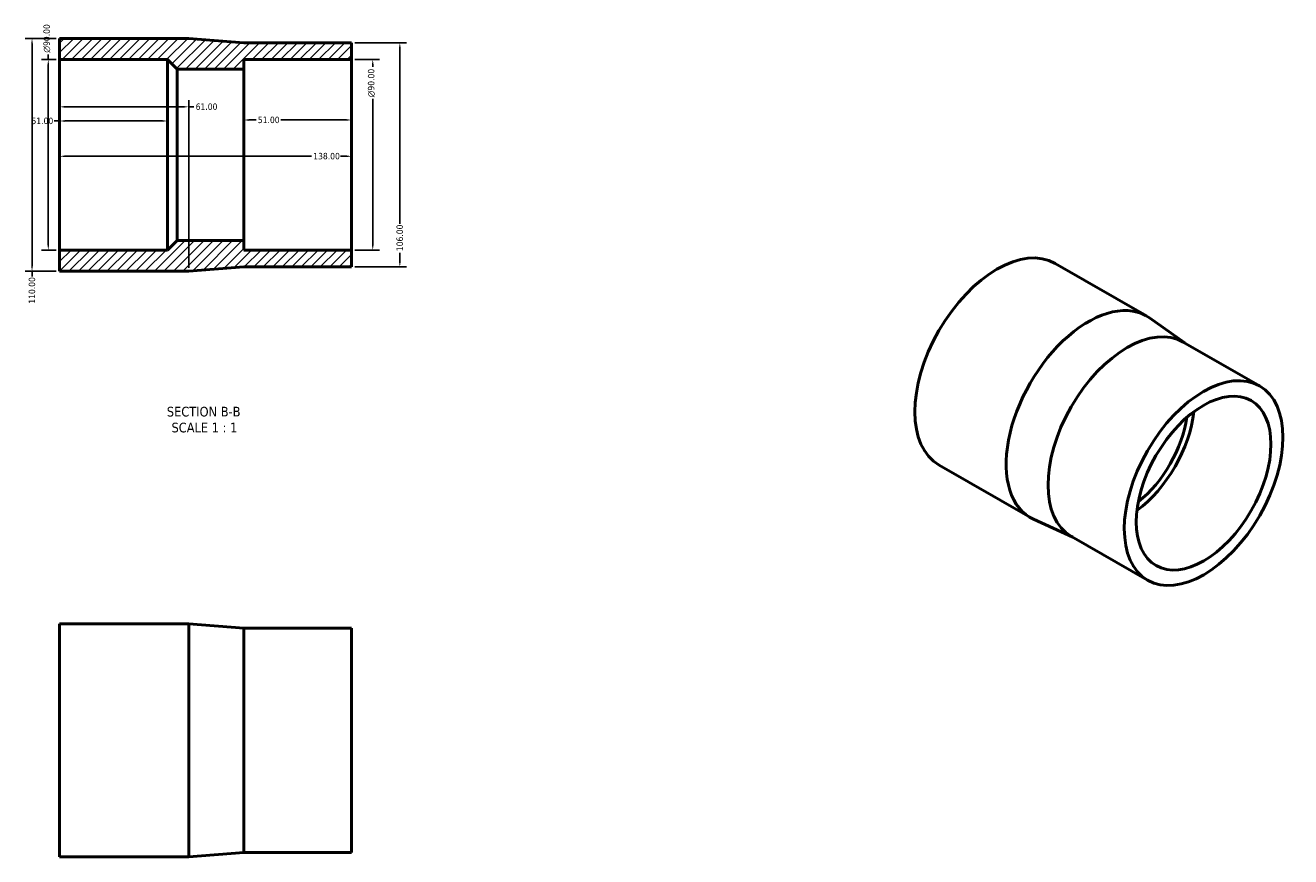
# Model space of a CAD drawing. Header units: millimetres. Extents: x -6 to 932, y -58 to 1027.
# Tile 2 of 2: x 334 to 932, y 634 to 1027. Entities that reach past the tile are written whole.
import ezdxf

# ---------------------------------------------------------------- set-up
doc = ezdxf.new("R2010")
doc.units = ezdxf.units.MM
for name, color, linetype, lineweight in [('Dimension (ANSI)', 7, 'Continuous', 25), ('Hatch (ANSI)', 7, 'Continuous', 18), ('Symbol (ANSI)', 7, 'Continuous', 25), ('Visible (ANSI)', 7, 'Continuous', 50)]:
    doc.layers.add(name, color=color, linetype=linetype, lineweight=lineweight)
doc.styles.add('Label Text (ANSI)', font='tahoma.ttf')
doc.styles.add('Note Text (ANSI)', font='tahoma.ttf')
doc.dimstyles.new('Default - mm (ANSI)', dxfattribs={"dimtxt": 3.048, "dimasz": 2.5, "dimexe": 3.175, "dimexo": 1.6002, "dimgap": 0.8, "dimtad": 0, "dimtoh": 1, "dimrnd": 1e-08, "dimzin": 4, "dimdsep": 46, "dimtxsty": 'Note Text (ANSI)', "dimcen": 0.09, "dimdle": 10, "dimclrd": 256, "dimclre": 256, "dimclrt": 256, "dimadec": 1, "dimazin": 1, "dimtfac": 1, "dimtofl": 0, "dimtmove": 0, "dimatfit": 3, "dimfxl": 1, "dimtolj": 1, "dimtzin": 4, "dimlwd": -1, "dimlwe": -1, "dimarcsym": 0})

# ---------------------------------------------------------------- blocks, each defined once
blk = doc.blocks.new('*D7')
at = {"layer": 'Defpoints', "color": 0, "transparency": 16777216}
for p in [(350.03, 966.23), (488.03, 966.23), (488.03, 965.56)]:
    blk.add_point(p, dxfattribs=at)
at = {"layer": 'Dimension (ANSI)', "transparency": 16777216}
for p, q in [((352.53, 965.56), (469.11, 965.56)), ((485.53, 965.56), (482.79, 965.56))]:
    blk.add_line(p, q, dxfattribs=at)
for points in [[(352.53, 965.97), (352.53, 965.14), (350.03, 965.56)], [(485.53, 965.97), (485.53, 965.14), (488.03, 965.56)]]:
    blk.add_solid(points, dxfattribs=at)
at = {"layer": 'Dimension (ANSI)', "transparency": 16777216, "insert": (469.91, 967.15), "char_height": 3.048, "attachment_point": 1, "style": 'Note Text (ANSI)'}
blk.add_mtext('\\A1;138.00', dxfattribs=at)
blk = doc.blocks.new('*D8')
at = {"layer": 'Defpoints', "color": 0, "transparency": 16777216}
for p in [(437.03, 982.71), (437.03, 966.23), (488.03, 966.23)]:
    blk.add_point(p, dxfattribs=at)
at = {"layer": 'Dimension (ANSI)', "transparency": 16777216}
for p, q in [((439.53, 982.71), (442.92, 982.71)), ((485.53, 982.71), (454.52, 982.71))]:
    blk.add_line(p, q, dxfattribs=at)
for points in [[(439.53, 983.12), (439.53, 982.29), (437.03, 982.71)], [(485.53, 983.12), (485.53, 982.29), (488.03, 982.71)]]:
    blk.add_solid(points, dxfattribs=at)
at = {"layer": 'Dimension (ANSI)', "transparency": 16777216, "insert": (443.72, 984.29), "char_height": 3.048, "attachment_point": 1, "style": 'Note Text (ANSI)'}
blk.add_mtext('\\A1;51.00', dxfattribs=at)
blk = doc.blocks.new('*D9')
at = {"layer": 'Defpoints', "color": 0, "transparency": 16777216}
for p in [(350.03, 982.23), (350.03, 966.23), (401.03, 966.23)]:
    blk.add_point(p, dxfattribs=at)
at = {"layer": 'Dimension (ANSI)', "transparency": 16777216}
for p, q in [((350.03, 982.23), (347.53, 982.23)), ((398.53, 982.23), (352.53, 982.23))]:
    blk.add_line(p, q, dxfattribs=at)
for points in [[(352.53, 982.65), (352.53, 981.82), (350.03, 982.23)], [(398.53, 982.65), (398.53, 981.82), (401.03, 982.23)]]:
    blk.add_solid(points, dxfattribs=at)
at = {"layer": 'Dimension (ANSI)', "transparency": 16777216, "insert": (336.73, 983.82), "char_height": 3.048, "attachment_point": 1, "style": 'Note Text (ANSI)'}
blk.add_mtext('\\A1;51.00', dxfattribs=at)
blk = doc.blocks.new('*D10')
at = {"layer": 'Defpoints', "color": 0, "transparency": 16777216}
for p in [(488.03, 1011.23), (498.03, 1011.23), (488.03, 921.23)]:
    blk.add_point(p, dxfattribs=at)
at = {"layer": 'Dimension (ANSI)', "transparency": 16777216}
for p, q in [((489.63, 1011.23), (501.21, 1011.23)), ((498.03, 1008.73), (498.03, 1007.79)), ((498.03, 923.73), (498.03, 992.64)), ((489.63, 921.23), (501.21, 921.23))]:
    blk.add_line(p, q, dxfattribs=at)
for points in [[(497.61, 1008.73), (498.45, 1008.73), (498.03, 1011.23)], [(497.61, 923.73), (498.45, 923.73), (498.03, 921.23)]]:
    blk.add_solid(points, dxfattribs=at)
at = {"layer": 'Dimension (ANSI)', "transparency": 16777216, "insert": (495.74, 993.44), "char_height": 3.048, "attachment_point": 1, "rotation": 90, "style": 'Note Text (ANSI)'}
blk.add_mtext('\\A1;\\fAIGDT|b0|i0;\\H3.0480;\\ln\\fTahoma|b0|i0;\\H3.0480;90.00', dxfattribs=at)
blk = doc.blocks.new('*D11')
at = {"layer": 'Defpoints', "color": 0, "transparency": 16777216}
for p in [(488.03, 1019.23), (488.03, 913.23), (510.84, 913.23)]:
    blk.add_point(p, dxfattribs=at)
at = {"layer": 'Dimension (ANSI)', "transparency": 16777216}
for p, q in [((489.63, 1019.23), (514.02, 1019.23)), ((510.84, 1016.73), (510.84, 933.57)), ((510.84, 915.73), (510.84, 919.89)), ((489.63, 913.23), (514.02, 913.23))]:
    blk.add_line(p, q, dxfattribs=at)
for points in [[(510.42, 1016.73), (511.26, 1016.73), (510.84, 1019.23)], [(510.42, 915.73), (511.26, 915.73), (510.84, 913.23)]]:
    blk.add_solid(points, dxfattribs=at)
at = {"layer": 'Dimension (ANSI)', "transparency": 16777216, "insert": (509.25, 920.69), "char_height": 3.048, "attachment_point": 1, "rotation": 90, "style": 'Note Text (ANSI)'}
blk.add_mtext('\\A1;106.00', dxfattribs=at)
blk = doc.blocks.new('*D12')
at = {"layer": 'Defpoints', "color": 0, "transparency": 16777216}
for p in [(344.68, 1011.23), (350.03, 1011.23), (350.03, 921.23)]:
    blk.add_point(p, dxfattribs=at)
at = {"layer": 'Dimension (ANSI)', "transparency": 16777216}
for p, q in [((348.43, 1011.23), (341.5, 1011.23)), ((344.68, 1011.23), (344.68, 1013.73)), ((344.68, 923.73), (344.68, 1008.73)), ((348.43, 921.23), (341.5, 921.23))]:
    blk.add_line(p, q, dxfattribs=at)
for points in [[(344.26, 1008.73), (345.09, 1008.73), (344.68, 1011.23)], [(344.26, 923.73), (345.09, 923.73), (344.68, 921.23)]]:
    blk.add_solid(points, dxfattribs=at)
at = {"layer": 'Dimension (ANSI)', "transparency": 16777216, "insert": (342.38, 1014.53), "char_height": 3.048, "attachment_point": 1, "rotation": 90, "style": 'Note Text (ANSI)'}
blk.add_mtext('\\A1;\\fAIGDT|b0|i0;\\H3.0480;\\ln\\fTahoma|b0|i0;\\H3.0480;90.00', dxfattribs=at)
blk = doc.blocks.new('*D13')
at = {"layer": 'Defpoints', "color": 0, "transparency": 16777216}
for p in [(350.03, 1021.23), (336.99, 911.23), (350.03, 911.23)]:
    blk.add_point(p, dxfattribs=at)
at = {"layer": 'Dimension (ANSI)', "transparency": 16777216}
for p, q in [((348.43, 1021.23), (333.82, 1021.23)), ((336.99, 1018.73), (336.99, 913.73)), ((348.43, 911.23), (333.82, 911.23)), ((336.99, 911.23), (336.99, 908.73))]:
    blk.add_line(p, q, dxfattribs=at)
for points in [[(336.58, 1018.73), (337.41, 1018.73), (336.99, 1021.23)], [(336.58, 913.73), (337.41, 913.73), (336.99, 911.23)]]:
    blk.add_solid(points, dxfattribs=at)
at = {"layer": 'Dimension (ANSI)', "transparency": 16777216, "insert": (335.41, 895.85), "char_height": 3.048, "attachment_point": 1, "rotation": 90, "style": 'Note Text (ANSI)'}
blk.add_mtext('\\A1;110.00', dxfattribs=at)
blk = doc.blocks.new('*D14')
at = {"layer": 'Defpoints', "color": 0, "transparency": 16777216}
for p in [(411.03, 988.93), (350.03, 933.82), (411.03, 911.23)]:
    blk.add_point(p, dxfattribs=at)
at = {"layer": 'Dimension (ANSI)', "transparency": 16777216}
for p, q in [((352.53, 988.93), (408.53, 988.93)), ((411.03, 912.83), (411.03, 992.1)), ((411.03, 988.93), (413.53, 988.93))]:
    blk.add_line(p, q, dxfattribs=at)
for points in [[(352.53, 989.34), (352.53, 988.51), (350.03, 988.93)], [(408.53, 989.34), (408.53, 988.51), (411.03, 988.93)]]:
    blk.add_solid(points, dxfattribs=at)
at = {"layer": 'Dimension (ANSI)', "transparency": 16777216, "insert": (414.33, 990.51), "char_height": 3.048, "attachment_point": 1, "style": 'Note Text (ANSI)'}
blk.add_mtext('\\A1;61.00', dxfattribs=at)

msp = doc.modelspace()

# ---------------------------------------------------------------- hatches: boundary and pattern name
at = {"layer": 'Hatch (ANSI)'}
h = msp.add_hatch(dxfattribs=at)
h.set_pattern_fill('ANSI31', color=256, scale=25.4, style=0)
h.set_pattern_definition([(45, (0, 0), (-2.245064, 2.245064), [])])
h.paths.add_polyline_path([(488.031, 913.234), (488.031, 921.234), (437.031, 921.234), (437.031, 925.734), (405.531, 925.734), (401.031, 921.234), (350.031, 921.234), (350.031, 911.234), (411.031, 911.234), (437.031, 913.234)])
h.paths.add_polyline_path([(488.031, 1011.234), (488.031, 1019.234), (437.031, 1019.234), (411.031, 1021.234), (350.031, 1021.234), (350.031, 1011.234), (401.031, 1011.234), (405.531, 1006.734), (437.031, 1006.734), (437.031, 1011.234)])

# ---------------------------------------------------------------- linework, layer by layer
at = {"layer": 'Visible (ANSI)'}
for p, q in [((411.031, 1021.234), (350.031, 1021.234)), ((350.031, 1021.234), (350.031, 1011.234)), ((437.031, 1019.234), (411.031, 1021.234)), ((488.031, 1019.234), (437.031, 1019.234)), ((488.031, 1011.234), (488.031, 1019.234)), ((350.031, 1011.234), (401.031, 1011.234)), ((350.031, 1011.234), (350.031, 921.234)), ((401.031, 1011.234), (405.531, 1006.734)), ((401.031, 1011.234), (401.031, 921.234)), ((437.031, 1006.734), (437.031, 1011.234)), ((437.031, 1011.234), (488.031, 1011.234)), ((488.031, 1011.234), (488.031, 921.234)), ((405.531, 1006.734), (437.031, 1006.734)), ((405.531, 1006.734), (405.531, 925.734)), ((437.031, 1006.734), (437.031, 925.734)), ((401.031, 921.234), (350.031, 921.234)), ((350.031, 921.234), (350.031, 911.234)), ((405.531, 925.734), (401.031, 921.234)), ((437.031, 925.734), (405.531, 925.734)), ((437.031, 921.234), (437.031, 925.734)), ((488.031, 921.234), (437.031, 921.234)), ((488.031, 913.234), (488.031, 921.234)), ((350.031, 911.234), (411.031, 911.234)), ((411.031, 911.234), (437.031, 913.234)), ((437.031, 913.234), (488.031, 913.234)), ((863.723, 890.079), (820.589, 914.918)), ((881.833, 877.342), (865.183, 889.144)), ((917.172, 856.992), (881.109, 877.759)), ((808.829, 794.755), (765.696, 819.594)), ((828.936, 785.484), (810.371, 793.961)), ((864.274, 765.134), (828.212, 785.901)), ((350.031, 744.482), (350.031, 634.482)), ((411.031, 744.482), (350.031, 744.482)), ((411.031, 744.482), (411.031, 634.482)), ((437.031, 742.482), (411.031, 744.482)), ((437.031, 742.482), (437.031, 636.482)), ((488.031, 742.482), (437.031, 742.482)), ((488.031, 742.482), (488.031, 636.482)), ((411.031, 634.482), (350.031, 634.482)), ((437.031, 636.482), (411.031, 634.482)), ((488.031, 636.482), (437.031, 636.482))]:
    msp.add_line(p, q, dxfattribs=at)
for centre, major_axis, start_param, end_param in [((793.142, 867.256), (-27.447, -47.662), 3.1415927, 6.2831853), ((836.276, 842.417), (-27.447, -47.662), 3.0870677, 6.3377102), ((854.661, 831.83), (-26.449, -45.929), 3.1415927, 6.2831853), ((854.661, 831.83), (-22.456, -38.996), 0.9270328, 2.2145599), ((854.661, 831.83), (-20.211, -35.097), 0.9661949, 2.1753978)]:
    msp.add_ellipse(centre, major_axis=major_axis, ratio=0.5780931, start_param=start_param, end_param=end_param, dxfattribs=at)
for major_axis in [(-26.449, -45.929), (-22.456, -38.996)]:
    msp.add_ellipse((890.723, 811.063), major_axis=major_axis, ratio=0.5780931, dxfattribs=at)

# ---------------------------------------------------------------- texts
at = {"layer": 'Symbol (ANSI)', "char_height": 4.572, "attachment_point": 7, "style": 'Label Text (ANSI)'}
for s, insert in [('SECTION B-B', (400.703, 842.47)), ('SCALE 1 : 1', (402.926, 834.957))]:
    msp.add_mtext(s, dxfattribs=dict(at, insert=insert))

# ---------------------------------------------------------------- dimensions: what is measured, and where the dimension line sits
at = {"layer": 'Dimension (ANSI)'}
for base, p1, p2, override, picture, middle in [((344.675, 1011.234), (350.031, 921.234), (350.031, 1011.234), {"dimtoh": 0, "dimdec": 2, "dimtp": 0, "dimtm": 0, "dimtdec": 2, "dimatfit": 2}, '*D12', (344.675, 1021.307)), ((498.031, 1011.234), (488.031, 921.234), (488.031, 1011.234), {"dimtoh": 0, "dimdec": 2, "dimtp": 0, "dimtm": 0, "dimtdec": 2, "dimatfit": 1}, '*D10', (498.031, 1000.217))]:
    dim = msp.add_linear_dim(base=base, p1=p1, p2=p2, angle=90, text='\\fAIGDT|b0|i0;\\H3.0480;\\ln\\fTahoma|b0|i0;\\H3.0480;<>', dimstyle='Default - mm (ANSI)', override=override, dxfattribs=at)
    dim.commit()
    dim.dimension.update_dxf_attribs({"geometry": picture, "text_midpoint": middle, "dimtype": 160})
for base, p1, p2, override, picture, middle in [((336.994, 911.234), (350.031, 1021.234), (350.031, 911.234), {"dimtoh": 0, "dimdec": 2, "dimtp": 0, "dimtm": 0, "dimtdec": 2, "dimatfit": 2}, '*D13', (336.994, 901.895)), ((510.84, 913.234), (488.031, 1019.234), (488.031, 913.234), {"dimtoh": 0, "dimdec": 2, "dimtp": 0, "dimtm": 0, "dimtdec": 2, "dimatfit": 1}, '*D11', (510.84, 926.734))]:
    dim = msp.add_linear_dim(base=base, p1=p1, p2=p2, angle=90, dimstyle='Default - mm (ANSI)', override=override, dxfattribs=at)
    dim.commit()
    dim.dimension.update_dxf_attribs({"geometry": picture, "text_midpoint": middle, "dimtype": 160})
for base, p1, p2, override, picture, middle in [((411.031, 988.927), (350.031, 933.821), (411.031, 911.234), {"dimtoh": 0, "dimdec": 2, "dimse1": 1, "dimtp": 0, "dimtm": 0, "dimtdec": 2, "dimatfit": 2}, '*D14', (419.371, 988.927)), ((350.031, 982.234), (401.031, 966.234), (350.031, 966.234), {"dimtoh": 0, "dimdec": 2, "dimse1": 1, "dimse2": 1, "dimtp": 0, "dimtm": 0, "dimtdec": 2, "dimatfit": 2}, '*D9', (341.731, 982.234)), ((437.031, 982.708), (488.031, 966.234), (437.031, 966.234), {"dimtoh": 0, "dimdec": 2, "dimse1": 1, "dimse2": 1, "dimtp": 0, "dimtm": 0, "dimtdec": 2, "dimatfit": 1}, '*D8', (448.72, 982.708)), ((488.031, 965.558), (350.031, 966.234), (488.031, 966.234), {"dimtoh": 0, "dimdec": 2, "dimse1": 1, "dimse2": 1, "dimtp": 0, "dimtm": 0, "dimtdec": 2, "dimatfit": 1}, '*D7', (475.955, 965.558))]:
    dim = msp.add_linear_dim(base=base, p1=p1, p2=p2, dimstyle='Default - mm (ANSI)', override=override, dxfattribs=at)
    dim.commit()
    dim.dimension.update_dxf_attribs({"geometry": picture, "text_midpoint": middle, "dimtype": 160})

doc.saveas('drawing.dxf')
